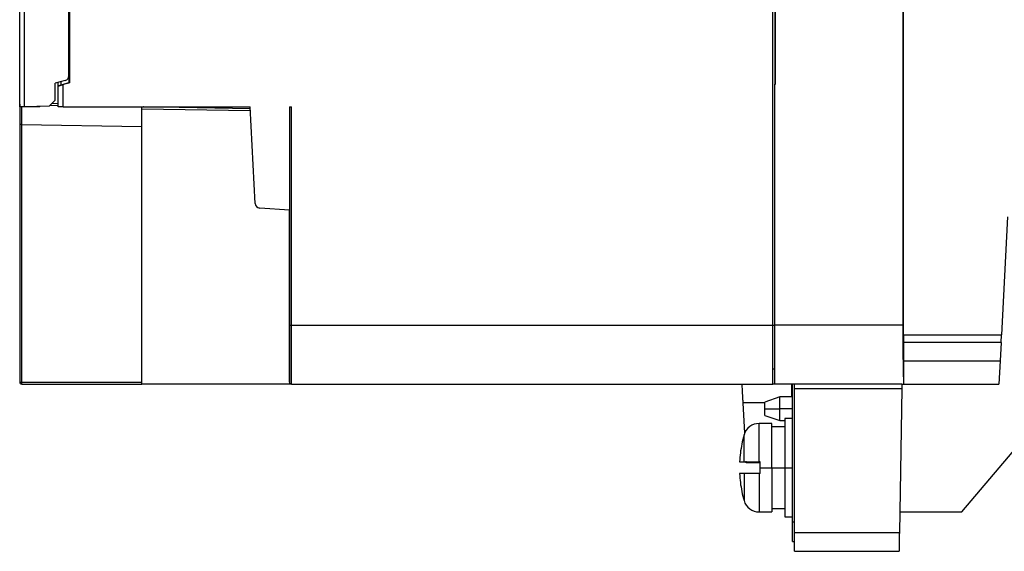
# Model space of a CAD drawing. Header units: inches. Extents: x 172 to 318, y 15 to 201.
# Tile 1 of 6: x 174 to 254, y 15 to 58. Entities that reach past the tile are written whole.
import ezdxf

# ---------------------------------------------------------------- set-up
doc = ezdxf.new("R2010")
doc.units = ezdxf.units.IN
doc.header["$MEASUREMENT"] = 0

# ---------------------------------------------------------------- blocks, each defined once
blk = doc.blocks.new('block 11')
at = {"color": 7, "lineweight": 25}
blk.add_lwpolyline([(236.389, 18.015), (237.028, 18.015)], dxfattribs=at)
blk = doc.blocks.new('block 12')
at = {"color": 7, "lineweight": 25}
blk.add_lwpolyline([(237.028, 26.015), (236.389, 26.015)], dxfattribs=at)
blk = doc.blocks.new('block 13')
at = {"color": 7, "lineweight": 25}
blk.add_lwpolyline([(234.319, 18.415), (235.349, 18.415)], dxfattribs=at)
blk = doc.blocks.new('block 14')
at = {"color": 7, "lineweight": 25}
blk.add_lwpolyline([(235.349, 25.615), (234.319, 25.615)], dxfattribs=at)
blk = doc.blocks.new('block 15')
at = {"color": 7, "lineweight": 25}
blk.add_open_spline([(234.319, 25.615), (233.749, 25.615), (233.248, 25.238), (233.089, 24.692)], degree=3, dxfattribs=at)
blk = doc.blocks.new('block 16')
at = {"color": 7, "lineweight": 25}
blk.add_open_spline([(233.089, 19.338), (233.248, 18.791), (233.749, 18.415), (234.319, 18.415)], degree=3, dxfattribs=at)
blk = doc.blocks.new('block 17')
at = {"color": 7, "lineweight": 25}
blk.add_lwpolyline([(236.389, 25.335), (235.349, 25.335)], dxfattribs=at)
blk = doc.blocks.new('block 18')
at = {"color": 7, "lineweight": 25}
blk.add_lwpolyline([(235.349, 18.695), (236.389, 18.695)], dxfattribs=at)
blk = doc.blocks.new('block 19')
at = {"color": 7, "lineweight": 25}
blk.add_open_spline([(232.903, 20.095), (232.955, 19.84), (233.017, 19.587), (233.089, 19.338)], degree=3, dxfattribs=at)
blk = doc.blocks.new('block 20')
at = {"color": 7, "lineweight": 25}
blk.add_open_spline([(233.089, 24.692), (233.017, 24.442), (232.955, 24.189), (232.903, 23.935)], degree=3, dxfattribs=at)
blk = doc.blocks.new('block 21')
at = {"color": 7, "lineweight": 25}
blk.add_lwpolyline([(235.988, 25.854), (236.389, 25.847)], dxfattribs=at)
blk = doc.blocks.new('block 22')
at = {"color": 7, "lineweight": 25}
blk.add_lwpolyline([(237.028, 27.794), (235.988, 27.776)], dxfattribs=at)
blk = doc.blocks.new('block 23')
at = {"color": 7, "lineweight": 25}
blk.add_lwpolyline([(235.988, 27.776), (234.788, 27.355)], dxfattribs=at)
blk = doc.blocks.new('block 24')
at = {"color": 7, "lineweight": 25}
blk.add_lwpolyline([(234.788, 26.275), (235.988, 25.854)], dxfattribs=at)
blk = doc.blocks.new('block 30')
at = {"color": 7, "lineweight": 25}
blk.add_lwpolyline([(235.589, 33.615), (235.589, 53.215)], dxfattribs=at)
blk = doc.blocks.new('block 31')
at = {"color": 7, "lineweight": 25}
blk.add_lwpolyline([(235.589, 53.215), (235.632, 53.215)], dxfattribs=at)
blk = doc.blocks.new('block 32')
at = {"color": 7, "lineweight": 25}
blk.add_lwpolyline([(235.632, 53.215), (235.632, 67.615)], dxfattribs=at)
blk = doc.blocks.new('block 40')
at = {"color": 7, "lineweight": 25}
blk.add_lwpolyline([(245.988, 186.492), (245.988, 33.615)], dxfattribs=at)
blk = doc.blocks.new('block 41')
at = {"color": 7, "lineweight": 25}
blk.add_lwpolyline([(245.988, 33.615), (235.589, 33.615)], dxfattribs=at)
blk = doc.blocks.new('block 52')
at = {"color": 7, "lineweight": 25}
blk.add_lwpolyline([(246.058, 32.815), (246.058, 186.946)], dxfattribs=at)
blk = doc.blocks.new('block 53')
at = {"color": 7, "lineweight": 25}
blk.add_lwpolyline([(246.072, 32.773), (246.058, 32.815)], dxfattribs=at)
blk = doc.blocks.new('block 54')
at = {"color": 7, "lineweight": 25}
blk.add_lwpolyline([(246.072, 28.815), (246.072, 32.773)], dxfattribs=at)
blk = doc.blocks.new('block 55')
at = {"color": 7, "lineweight": 25}
blk.add_open_spline([(245.988, 33.615), (245.988, 33.545), (245.988, 33.476), (245.989, 33.406), (245.989, 33.338), (245.989, 33.269), (245.989, 33.2), (245.989, 33.133), (245.989, 33.065), (245.989, 32.997), (245.989, 32.93), (245.989, 32.863), (245.99, 32.796), (245.99, 32.729), (245.99, 32.663), (245.99, 32.597), (245.99, 32.531), (245.991, 32.466), (245.991, 32.401), (245.992, 32.336), (245.992, 32.271), (245.992, 32.207), (245.993, 32.143), (245.993, 32.079), (245.993, 32.016), (245.994, 31.952), (245.994, 31.889), (245.995, 31.826), (245.995, 31.764), (245.995, 31.701), (245.996, 31.64), (245.998, 31.375), (246, 31.12), (246.004, 30.88), (246.006, 30.644), (246.009, 30.423), (246.013, 30.22), (246.017, 30.018), (246.02, 29.834), (246.025, 29.671), (246.029, 29.505), (246.033, 29.361), (246.038, 29.24), (246.04, 29.184), (246.042, 29.132), (246.045, 29.087), (246.047, 29.041), (246.049, 29.002), (246.051, 28.968), (246.054, 28.934), (246.056, 28.905), (246.058, 28.883), (246.06, 28.86), (246.063, 28.842), (246.065, 28.832), (246.068, 28.821), (246.07, 28.818), (246.072, 28.815)], degree=3, knots=[0, 0, 0, 0, 1, 1, 1, 2, 2, 2, 3, 3, 3, 4, 4, 4, 5, 5, 5, 6, 6, 6, 7, 7, 7, 8, 8, 8, 9, 9, 9, 10, 10, 10, 11, 11, 11, 12, 12, 12, 13, 13, 13, 14, 14, 14, 15, 15, 15, 16, 16, 16, 17, 17, 17, 18, 18, 18, 19, 19, 19, 19], dxfattribs=at)
blk = doc.blocks.new('block 56')
at = {"color": 7, "lineweight": 25}
blk.add_lwpolyline([(245.919, 28.815), (246.072, 28.815)], dxfattribs=at)
blk = doc.blocks.new('block 57')
at = {"color": 7, "lineweight": 25}
blk.add_lwpolyline([(245.919, 28.815), (235.589, 28.815)], dxfattribs=at)
blk = doc.blocks.new('block 58')
at = {"color": 7, "lineweight": 25}
blk.add_lwpolyline([(235.589, 28.815), (235.589, 33.615)], dxfattribs=at)
blk = doc.blocks.new('block 62')
at = {"color": 7, "lineweight": 25}
blk.add_lwpolyline([(235.429, 33.615), (235.429, 186.498)], dxfattribs=at)
blk = doc.blocks.new('block 63')
at = {"color": 7, "lineweight": 25}
blk.add_lwpolyline([(196.308, 33.615), (235.429, 33.615)], dxfattribs=at)
blk = doc.blocks.new('block 64')
at = {"color": 7, "lineweight": 25}
blk.add_lwpolyline([(196.308, 33.615), (196.308, 51.375)], dxfattribs=at)
blk = doc.blocks.new('block 65')
at = {"color": 7, "lineweight": 25}
blk.add_lwpolyline([(196.149, 51.375), (196.308, 51.375)], dxfattribs=at)
blk = doc.blocks.new('block 66')
at = {"color": 7, "lineweight": 25}
blk.add_lwpolyline([(196.149, 51.375), (196.149, 42.975)], dxfattribs=at)
blk = doc.blocks.new('block 67')
at = {"color": 7, "lineweight": 25}
blk.add_lwpolyline([(196.149, 42.975), (193.731, 43.144)], dxfattribs=at)
blk = doc.blocks.new('block 68')
at = {"color": 7, "lineweight": 25}
blk.add_open_spline([(193.36, 43.522), (193.371, 43.32), (193.53, 43.158), (193.731, 43.144)], degree=3, dxfattribs=at)
blk = doc.blocks.new('block 69')
at = {"color": 7, "lineweight": 25}
blk.add_lwpolyline([(193.36, 43.522), (192.948, 51.375)], dxfattribs=at)
blk = doc.blocks.new('block 70')
at = {"color": 7, "lineweight": 25}
blk.add_lwpolyline([(177.749, 51.375), (192.948, 51.375)], dxfattribs=at)
blk = doc.blocks.new('block 71')
at = {"color": 7, "lineweight": 25}
blk.add_lwpolyline([(177.749, 51.375), (177.749, 53.182)], dxfattribs=at)
blk = doc.blocks.new('block 72')
at = {"color": 7, "lineweight": 25}
blk.add_lwpolyline([(178.296, 53.341), (177.749, 53.182)], dxfattribs=at)
blk = doc.blocks.new('block 73')
at = {"color": 7, "lineweight": 25}
blk.add_lwpolyline([(178.296, 53.341), (178.296, 105.739)], dxfattribs=at)
blk = doc.blocks.new('block 87')
at = {"color": 7, "lineweight": 25}
blk.add_open_spline([(177.349, 53.071), (177.349, 53.071), (177.35, 53.071), (177.352, 53.071), (177.354, 53.072), (177.357, 53.072), (177.362, 53.073), (177.366, 53.074), (177.372, 53.076), (177.378, 53.078), (177.385, 53.079), (177.393, 53.081), (177.401, 53.084), (177.41, 53.086), (177.42, 53.089), (177.431, 53.092), (177.442, 53.095), (177.454, 53.099), (177.468, 53.102), (177.505, 53.112), (177.549, 53.125), (177.596, 53.139), (177.644, 53.152), (177.697, 53.167), (177.749, 53.182)], degree=3, knots=[0, 0, 0, 0, 1, 1, 1, 2, 2, 2, 3, 3, 3, 4, 4, 4, 5, 5, 5, 6, 6, 6, 7, 7, 7, 8, 8, 8, 8], dxfattribs=at)
blk = doc.blocks.new('block 88')
at = {"color": 7, "lineweight": 25}
blk.add_lwpolyline([(177.349, 53.085), (177.349, 53.071)], dxfattribs=at)
blk = doc.blocks.new('block 89')
at = {"color": 7, "lineweight": 25}
blk.add_lwpolyline([(177.349, 53.085), (177.588, 53.152)], dxfattribs=at)
blk = doc.blocks.new('block 90')
at = {"color": 7, "lineweight": 25}
blk.add_lwpolyline([(177.588, 53.152), (178.229, 53.337)], dxfattribs=at)
blk = doc.blocks.new('block 91')
at = {"color": 7, "lineweight": 25}
blk.add_lwpolyline([(178.229, 53.337), (178.296, 53.341)], dxfattribs=at)
blk = doc.blocks.new('block 92')
at = {"color": 7, "lineweight": 25}
blk.add_lwpolyline([(177.749, 51.375), (177.349, 51.375)], dxfattribs=at)
blk = doc.blocks.new('block 93')
at = {"color": 7, "lineweight": 25}
blk.add_lwpolyline([(177.349, 51.375), (177.349, 53.071)], dxfattribs=at)
blk = doc.blocks.new('block 109')
at = {"color": 7, "lineweight": 25}
blk.add_lwpolyline([(235.589, 67.615), (235.589, 53.215)], dxfattribs=at)
blk = doc.blocks.new('block 110')
at = {"color": 7, "lineweight": 25}
blk.add_lwpolyline([(196.308, 28.815), (196.308, 33.615)], dxfattribs=at)
blk = doc.blocks.new('block 111')
at = {"color": 7, "lineweight": 25}
blk.add_lwpolyline([(235.429, 28.815), (235.429, 33.615)], dxfattribs=at)
blk = doc.blocks.new('block 112')
at = {"color": 7, "lineweight": 25}
blk.add_lwpolyline([(196.308, 28.815), (235.429, 28.815)], dxfattribs=at)
blk = doc.blocks.new('block 113')
at = {"color": 7, "lineweight": 25}
blk.add_lwpolyline([(196.149, 28.975), (196.149, 33.615)], dxfattribs=at)
blk = doc.blocks.new('block 114')
at = {"color": 7, "lineweight": 25}
blk.add_lwpolyline([(196.149, 33.615), (196.308, 33.615)], dxfattribs=at)
blk = doc.blocks.new('block 115')
at = {"color": 7, "lineweight": 25}
blk.add_open_spline([(196.149, 28.975), (196.149, 28.886), (196.22, 28.815), (196.308, 28.815)], degree=3, dxfattribs=at)
blk = doc.blocks.new('block 116')
at = {"color": 7, "lineweight": 25}
blk.add_lwpolyline([(196.149, 33.615), (196.149, 42.975)], dxfattribs=at)
blk = doc.blocks.new('block 123')
at = {"color": 7, "lineweight": 25}
blk.add_lwpolyline([(178.229, 53.892), (178.229, 53.337)], dxfattribs=at)
blk = doc.blocks.new('block 131')
at = {"color": 7, "lineweight": 25}
blk.add_lwpolyline([(235.429, 33.615), (235.589, 33.615)], dxfattribs=at)
blk = doc.blocks.new('block 132')
at = {"color": 7, "lineweight": 25}
blk.add_lwpolyline([(235.429, 30.067), (235.589, 30.064)], dxfattribs=at)
blk = doc.blocks.new('block 139')
at = {"color": 7, "lineweight": 25}
blk.add_lwpolyline([(177.588, 53.152), (177.588, 53.423)], dxfattribs=at)
blk = doc.blocks.new('block 146')
at = {"color": 7, "lineweight": 25}
blk.add_lwpolyline([(177.349, 53.085), (177.349, 53.359)], dxfattribs=at)
blk = doc.blocks.new('block 166')
at = {"color": 7, "lineweight": 25}
blk.add_lwpolyline([(254.506, 42.415), (254.003, 32.815)], dxfattribs=at)
blk = doc.blocks.new('block 167')
at = {"color": 7, "lineweight": 25}
blk.add_lwpolyline([(246.058, 32.815), (254.003, 32.815)], dxfattribs=at)
blk = doc.blocks.new('block 196')
at = {"color": 7, "lineweight": 25}
blk.add_lwpolyline([(253.971, 32.205), (246.072, 32.205)], dxfattribs=at)
blk = doc.blocks.new('block 197')
at = {"color": 7, "lineweight": 25}
blk.add_lwpolyline([(253.971, 32.205), (254.003, 32.815)], dxfattribs=at)
blk = doc.blocks.new('block 246')
at = {"color": 7, "lineweight": 25}
blk.add_lwpolyline([(245.912, 28.432), (237.189, 28.432)], dxfattribs=at)
blk = doc.blocks.new('block 247')
at = {"color": 7, "lineweight": 25}
blk.add_lwpolyline([(237.189, 28.432), (237.189, 28.815)], dxfattribs=at)
blk = doc.blocks.new('block 248')
at = {"color": 7, "lineweight": 25}
blk.add_open_spline([(245.919, 28.815), (245.919, 28.814), (245.919, 28.813), (245.918, 28.81), (245.918, 28.808), (245.918, 28.803), (245.918, 28.797), (245.918, 28.791), (245.918, 28.783), (245.918, 28.775), (245.918, 28.766), (245.918, 28.755), (245.917, 28.744), (245.917, 28.731), (245.917, 28.718), (245.917, 28.704), (245.916, 28.669), (245.915, 28.627), (245.915, 28.581), (245.914, 28.534), (245.913, 28.483), (245.912, 28.432)], degree=3, knots=[0, 0, 0, 0, 1, 1, 1, 2, 2, 2, 3, 3, 3, 4, 4, 4, 5, 5, 5, 6, 6, 6, 7, 7, 7, 7], dxfattribs=at)
blk = doc.blocks.new('block 260')
at = {"color": 7, "lineweight": 25}
blk.add_lwpolyline([(237.189, 16.745), (245.708, 16.745)], dxfattribs=at)
blk = doc.blocks.new('block 261')
at = {"color": 7, "lineweight": 25}
blk.add_lwpolyline([(237.189, 16.745), (237.189, 28.432)], dxfattribs=at)
blk = doc.blocks.new('block 262')
at = {"color": 7, "lineweight": 25}
blk.add_lwpolyline([(245.912, 28.432), (245.708, 16.745)], dxfattribs=at)
blk = doc.blocks.new('block 263')
at = {"color": 7, "lineweight": 25}
blk.add_lwpolyline([(237.189, 15.215), (245.681, 15.215)], dxfattribs=at)
blk = doc.blocks.new('block 264')
at = {"color": 7, "lineweight": 25}
blk.add_lwpolyline([(237.189, 15.215), (237.189, 16.745)], dxfattribs=at)
blk = doc.blocks.new('block 265')
at = {"color": 7, "lineweight": 25}
blk.add_open_spline([(245.708, 16.745), (245.707, 16.703), (245.707, 16.66), (245.706, 16.618), (245.705, 16.577), (245.705, 16.537), (245.704, 16.496), (245.703, 16.457), (245.702, 16.417), (245.702, 16.378), (245.701, 16.339), (245.7, 16.301), (245.7, 16.263), (245.699, 16.226), (245.698, 16.189), (245.698, 16.153), (245.697, 16.117), (245.697, 16.081), (245.696, 16.046), (245.695, 16.011), (245.695, 15.977), (245.694, 15.943), (245.694, 15.909), (245.693, 15.877), (245.692, 15.845), (245.692, 15.812), (245.691, 15.78), (245.691, 15.75), (245.69, 15.719), (245.69, 15.688), (245.689, 15.659), (245.688, 15.601), (245.687, 15.547), (245.686, 15.499), (245.686, 15.452), (245.685, 15.411), (245.684, 15.375), (245.684, 15.339), (245.683, 15.31), (245.683, 15.286), (245.682, 15.262), (245.682, 15.244), (245.681, 15.232), (245.681, 15.221), (245.681, 15.218), (245.681, 15.215)], degree=3, knots=[0, 0, 0, 0, 1, 1, 1, 2, 2, 2, 3, 3, 3, 4, 4, 4, 5, 5, 5, 6, 6, 6, 7, 7, 7, 8, 8, 8, 9, 9, 9, 10, 10, 10, 11, 11, 11, 12, 12, 12, 13, 13, 13, 14, 14, 14, 15, 15, 15, 15], dxfattribs=at)
blk = doc.blocks.new('block 268')
at = {"color": 7, "lineweight": 25}
blk.add_lwpolyline([(235.589, 28.815), (235.429, 28.815)], dxfattribs=at)
blk = doc.blocks.new('block 269')
at = {"color": 7, "lineweight": 25}
blk.add_lwpolyline([(237.028, 17.615), (237.028, 28.815)], dxfattribs=at)
blk = doc.blocks.new('block 270')
at = {"color": 7, "lineweight": 25}
blk.add_lwpolyline([(237.028, 16.015), (237.028, 17.615)], dxfattribs=at)
blk = doc.blocks.new('block 271')
at = {"color": 7, "lineweight": 25}
blk.add_lwpolyline([(237.028, 16.015), (237.189, 16.015)], dxfattribs=at)
blk = doc.blocks.new('block 272')
at = {"color": 7, "lineweight": 25}
blk.add_lwpolyline([(246.072, 30.704), (253.892, 30.704)], dxfattribs=at)
blk = doc.blocks.new('block 273')
at = {"color": 7, "lineweight": 25}
blk.add_lwpolyline([(253.971, 32.205), (253.892, 30.704)], dxfattribs=at)
blk = doc.blocks.new('block 274')
at = {"color": 7, "lineweight": 25}
blk.add_lwpolyline([(246.072, 28.815), (253.793, 28.815)], dxfattribs=at)
blk = doc.blocks.new('block 275')
at = {"color": 7, "lineweight": 25}
blk.add_lwpolyline([(253.892, 30.704), (253.793, 28.815)], dxfattribs=at)
blk = doc.blocks.new('block 285')
at = {"color": 7, "lineweight": 25}
blk.add_lwpolyline([(250.788, 18.415), (259.589, 28.815)], dxfattribs=at)
blk = doc.blocks.new('block 286')
at = {"color": 7, "lineweight": 25}
blk.add_lwpolyline([(245.737, 18.415), (250.788, 18.415)], dxfattribs=at)
blk = doc.blocks.new('block 298')
at = {"color": 7, "lineweight": 25}
blk.add_lwpolyline([(236.389, 22.015), (236.389, 18.015)], dxfattribs=at)
blk = doc.blocks.new('block 299')
at = {"color": 7, "lineweight": 25}
blk.add_lwpolyline([(236.389, 22.015), (237.028, 22.015)], dxfattribs=at)
blk = doc.blocks.new('block 300')
at = {"color": 7, "lineweight": 25}
blk.add_lwpolyline([(236.389, 26.015), (236.389, 22.015)], dxfattribs=at)
blk = doc.blocks.new('block 301')
at = {"color": 7, "lineweight": 25}
blk.add_lwpolyline([(234.388, 21.535), (234.319, 21.535)], dxfattribs=at)
blk = doc.blocks.new('block 302')
at = {"color": 7, "lineweight": 25}
blk.add_lwpolyline([(234.388, 21.535), (234.388, 22.015)], dxfattribs=at)
blk = doc.blocks.new('block 303')
at = {"color": 7, "lineweight": 25}
blk.add_lwpolyline([(234.388, 22.015), (235.349, 22.015)], dxfattribs=at)
blk = doc.blocks.new('block 304')
at = {"color": 7, "lineweight": 25}
blk.add_lwpolyline([(235.349, 22.015), (235.349, 18.415)], dxfattribs=at)
blk = doc.blocks.new('block 305')
at = {"color": 7, "lineweight": 25}
blk.add_lwpolyline([(234.388, 22.495), (234.319, 22.495)], dxfattribs=at)
blk = doc.blocks.new('block 306')
at = {"color": 7, "lineweight": 25}
blk.add_lwpolyline([(234.388, 22.015), (234.388, 22.495)], dxfattribs=at)
blk = doc.blocks.new('block 307')
at = {"color": 7, "lineweight": 25}
blk.add_lwpolyline([(235.349, 22.015), (235.349, 25.615)], dxfattribs=at)
blk = doc.blocks.new('block 308')
at = {"color": 7, "lineweight": 25}
blk.add_open_spline([(233.089, 22.495), (233.099, 22.495), (233.108, 22.495), (233.119, 22.495), (233.13, 22.495), (233.143, 22.495), (233.156, 22.495), (233.171, 22.495), (233.185, 22.495), (233.202, 22.495), (233.218, 22.495), (233.236, 22.495), (233.255, 22.495), (233.274, 22.495), (233.295, 22.495), (233.316, 22.495), (233.338, 22.495), (233.362, 22.495), (233.386, 22.495), (233.411, 22.495), (233.437, 22.495), (233.464, 22.495), (233.492, 22.495), (233.52, 22.495), (233.55, 22.495), (233.593, 22.495), (233.637, 22.495), (233.684, 22.495), (233.73, 22.495), (233.779, 22.495), (233.829, 22.495), (233.88, 22.495), (233.932, 22.495), (233.985, 22.495), (234.039, 22.495), (234.094, 22.495), (234.149, 22.495), (234.205, 22.495), (234.262, 22.495), (234.319, 22.495)], degree=3, knots=[0, 0, 0, 0, 1, 1, 1, 2, 2, 2, 3, 3, 3, 4, 4, 4, 5, 5, 5, 6, 6, 6, 7, 7, 7, 8, 8, 8, 9, 9, 9, 10, 10, 10, 11, 11, 11, 12, 12, 12, 13, 13, 13, 13], dxfattribs=at)
blk = doc.blocks.new('block 309')
at = {"color": 7, "lineweight": 25}
blk.add_open_spline([(234.319, 21.535), (234.287, 21.535), (234.255, 21.535), (234.224, 21.535), (234.193, 21.535), (234.161, 21.535), (234.13, 21.535), (234.1, 21.535), (234.069, 21.535), (234.039, 21.535), (234.009, 21.535), (233.979, 21.535), (233.95, 21.535), (233.92, 21.535), (233.891, 21.535), (233.863, 21.535), (233.834, 21.535), (233.807, 21.535), (233.779, 21.535), (233.752, 21.535), (233.725, 21.535), (233.699, 21.535), (233.673, 21.535), (233.647, 21.535), (233.623, 21.535), (233.598, 21.535), (233.574, 21.535), (233.55, 21.535), (233.491, 21.535), (233.436, 21.535), (233.386, 21.535), (233.338, 21.535), (233.294, 21.535), (233.255, 21.535), (233.217, 21.535), (233.184, 21.535), (233.156, 21.535), (233.13, 21.535), (233.11, 21.535), (233.089, 21.535)], degree=3, knots=[0, 0, 0, 0, 1, 1, 1, 2, 2, 2, 3, 3, 3, 4, 4, 4, 5, 5, 5, 6, 6, 6, 7, 7, 7, 8, 8, 8, 9, 9, 9, 10, 10, 10, 11, 11, 11, 12, 12, 12, 13, 13, 13, 13], dxfattribs=at)
blk = doc.blocks.new('block 310')
at = {"color": 7, "lineweight": 25}
blk.add_lwpolyline([(235.349, 22.015), (236.389, 22.015)], dxfattribs=at)
blk = doc.blocks.new('block 316')
at = {"color": 7, "lineweight": 25}
blk.add_open_spline([(232.725, 21.535), (232.749, 21.051), (232.81, 20.569), (232.907, 20.095)], degree=3, dxfattribs=at)
blk = doc.blocks.new('block 317')
at = {"color": 7, "lineweight": 25}
blk.add_lwpolyline([(232.907, 20.095), (232.903, 20.095)], dxfattribs=at)
blk = doc.blocks.new('block 318')
at = {"color": 7, "lineweight": 25}
blk.add_lwpolyline([(233.089, 21.535), (232.725, 21.535)], dxfattribs=at)
blk = doc.blocks.new('block 319')
at = {"color": 7, "lineweight": 25}
blk.add_open_spline([(232.907, 23.935), (232.81, 23.46), (232.749, 22.979), (232.725, 22.495)], degree=3, dxfattribs=at)
blk = doc.blocks.new('block 320')
at = {"color": 7, "lineweight": 25}
blk.add_lwpolyline([(232.903, 23.935), (232.907, 23.935)], dxfattribs=at)
blk = doc.blocks.new('block 321')
at = {"color": 7, "lineweight": 25}
blk.add_lwpolyline([(232.725, 22.495), (233.089, 22.495)], dxfattribs=at)
blk = doc.blocks.new('block 349')
at = {"color": 7, "lineweight": 25}
blk.add_lwpolyline([(235.988, 25.854), (235.988, 26.815)], dxfattribs=at)
blk = doc.blocks.new('block 350')
at = {"color": 7, "lineweight": 25}
blk.add_lwpolyline([(237.028, 26.815), (235.988, 26.815)], dxfattribs=at)
blk = doc.blocks.new('block 351')
at = {"color": 7, "lineweight": 25}
blk.add_lwpolyline([(235.988, 26.815), (235.988, 27.776)], dxfattribs=at)
blk = doc.blocks.new('block 352')
at = {"color": 7, "lineweight": 25}
blk.add_lwpolyline([(234.788, 26.815), (234.788, 27.355)], dxfattribs=at)
blk = doc.blocks.new('block 353')
at = {"color": 7, "lineweight": 25}
blk.add_lwpolyline([(234.788, 26.815), (235.988, 26.815)], dxfattribs=at)
blk = doc.blocks.new('block 354')
at = {"color": 7, "lineweight": 25}
blk.add_lwpolyline([(234.788, 26.275), (234.788, 26.815)], dxfattribs=at)
blk = doc.blocks.new('block 370')
at = {"color": 7, "lineweight": 25}
blk.add_lwpolyline([(192.957, 51.221), (184.306, 51.372)], dxfattribs=at)
blk = doc.blocks.new('block 372')
at = {"color": 7, "lineweight": 25}
blk.add_lwpolyline([(184.306, 51.372), (184.279, 51.375)], dxfattribs=at)
blk = doc.blocks.new('block 373')
at = {"color": 7, "lineweight": 25}
blk.add_lwpolyline([(184.149, 51.375), (184.306, 51.372)], dxfattribs=at)
blk = doc.blocks.new('block 375')
at = {"color": 7, "lineweight": 25}
blk.add_open_spline([(184.149, 51.22), (184.149, 51.236), (184.149, 51.252), (184.149, 51.267), (184.149, 51.281), (184.149, 51.294), (184.149, 51.306), (184.149, 51.317), (184.149, 51.327), (184.149, 51.336), (184.149, 51.345), (184.149, 51.352), (184.149, 51.357), (184.149, 51.364), (184.149, 51.368), (184.149, 51.371), (184.149, 51.373), (184.149, 51.374), (184.149, 51.375)], degree=3, knots=[0, 0, 0, 0, 1, 1, 1, 2, 2, 2, 3, 3, 3, 4, 4, 4, 5, 5, 5, 6, 6, 6, 6], dxfattribs=at)
blk = doc.blocks.new('block 376')
at = {"color": 7, "lineweight": 25}
blk.add_lwpolyline([(196.149, 51.011), (196.149, 28.815)], dxfattribs=at)
blk = doc.blocks.new('block 377')
at = {"color": 7, "lineweight": 25}
blk.add_lwpolyline([(196.308, 28.815), (196.149, 28.815)], dxfattribs=at)
blk = doc.blocks.new('block 378')
at = {"color": 7, "lineweight": 25}
blk.add_lwpolyline([(184.149, 28.815), (184.149, 51.22)], dxfattribs=at)
blk = doc.blocks.new('block 379')
at = {"color": 7, "lineweight": 25}
blk.add_lwpolyline([(196.149, 28.815), (184.149, 28.815)], dxfattribs=at)
blk = doc.blocks.new('block 380')
at = {"color": 7, "lineweight": 25}
blk.add_lwpolyline([(176.715, 51.505), (177.349, 51.493)], dxfattribs=at)
blk = doc.blocks.new('block 382')
at = {"color": 7, "lineweight": 25}
blk.add_open_spline([(233.012, 27.299), (233.01, 27.337), (233.009, 27.376), (233.007, 27.414), (233.005, 27.452), (233.002, 27.489), (233.001, 27.526), (232.999, 27.562), (232.997, 27.598), (232.995, 27.634), (232.993, 27.669), (232.991, 27.703), (232.99, 27.737), (232.988, 27.771), (232.986, 27.804), (232.985, 27.836), (232.983, 27.868), (232.981, 27.9), (232.979, 27.931), (232.975, 28.012), (232.971, 28.088), (232.967, 28.159), (232.964, 28.237), (232.96, 28.308), (232.956, 28.375), (232.953, 28.442), (232.949, 28.504), (232.947, 28.558), (232.944, 28.609), (232.942, 28.654), (232.94, 28.69), (232.938, 28.718), (232.937, 28.741), (232.936, 28.759), (232.935, 28.778), (232.934, 28.792), (232.934, 28.801), (232.933, 28.81), (232.933, 28.812), (232.933, 28.815)], degree=3, knots=[0, 0, 0, 0, 1, 1, 1, 2, 2, 2, 3, 3, 3, 4, 4, 4, 5, 5, 5, 6, 6, 6, 7, 7, 7, 8, 8, 8, 9, 9, 9, 10, 10, 10, 11, 11, 11, 12, 12, 12, 13, 13, 13, 13], dxfattribs=at)
blk = doc.blocks.new('block 383')
at = {"color": 7, "lineweight": 25}
blk.add_lwpolyline([(236.948, 28.815), (236.948, 27.792)], dxfattribs=at)
blk = doc.blocks.new('block 384')
at = {"color": 7, "lineweight": 25}
blk.add_lwpolyline([(233.142, 24.838), (233.012, 27.299)], dxfattribs=at)
blk = doc.blocks.new('block 385')
at = {"color": 7, "lineweight": 25}
blk.add_lwpolyline([(234.388, 22.415), (233.268, 22.415)], dxfattribs=at)
blk = doc.blocks.new('block 386')
at = {"color": 7, "lineweight": 25}
blk.add_open_spline([(233.268, 22.415), (233.268, 22.416), (233.268, 22.416), (233.268, 22.418), (233.268, 22.42), (233.268, 22.424), (233.268, 22.429), (233.267, 22.433), (233.267, 22.439), (233.267, 22.446), (233.267, 22.453), (233.266, 22.461), (233.266, 22.47), (233.265, 22.479), (233.265, 22.49), (233.264, 22.502), (233.263, 22.513), (233.263, 22.526), (233.262, 22.54)], degree=3, knots=[0, 0, 0, 0, 1, 1, 1, 2, 2, 2, 3, 3, 3, 4, 4, 4, 5, 5, 5, 6, 6, 6, 6], dxfattribs=at)
blk = doc.blocks.new('block 387')
at = {"color": 7, "lineweight": 25}
blk.add_lwpolyline([(174.38, 49.946), (184.149, 49.776)], dxfattribs=at)
blk = doc.blocks.new('block 388')
at = {"color": 7, "lineweight": 25}
blk.add_lwpolyline([(174.38, 49.946), (174.228, 49.946)], dxfattribs=at)
blk = doc.blocks.new('block 389')
at = {"color": 7, "lineweight": 25}
blk.add_open_spline([(174.228, 51.593), (174.228, 51.517), (174.228, 51.408), (174.228, 51.286), (174.228, 51.164), (174.228, 51.031), (174.228, 50.894), (174.228, 50.758), (174.228, 50.619), (174.228, 50.464), (174.228, 50.309), (174.228, 50.136), (174.228, 49.946)], degree=3, knots=[0, 0, 0, 0, 1, 1, 1, 2, 2, 2, 3, 3, 3, 4, 4, 4, 4], dxfattribs=at)
blk = doc.blocks.new('block 390')
at = {"color": 7, "lineweight": 25}
blk.add_lwpolyline([(174.38, 28.975), (184.149, 28.973)], dxfattribs=at)
blk = doc.blocks.new('block 391')
at = {"color": 7, "lineweight": 25}
blk.add_lwpolyline([(174.38, 49.946), (174.38, 28.975)], dxfattribs=at)
blk = doc.blocks.new('block 392')
at = {"color": 7, "lineweight": 25}
blk.add_open_spline([(174.38, 28.975), (174.377, 28.921), (174.38, 28.867), (174.389, 28.815)], degree=3, dxfattribs=at)
blk = doc.blocks.new('block 393')
at = {"color": 7, "lineweight": 25}
blk.add_lwpolyline([(174.389, 28.815), (184.149, 28.815)], dxfattribs=at)
blk = doc.blocks.new('block 394')
at = {"color": 7, "lineweight": 25}
blk.add_lwpolyline([(174.228, 28.975), (174.38, 28.975)], dxfattribs=at)
blk = doc.blocks.new('block 395')
at = {"color": 7, "lineweight": 25}
blk.add_lwpolyline([(174.228, 49.946), (174.228, 28.975)], dxfattribs=at)
blk = doc.blocks.new('block 396')
at = {"color": 7, "lineweight": 25}
blk.add_open_spline([(174.228, 28.975), (174.228, 28.886), (174.3, 28.815), (174.389, 28.815)], degree=3, dxfattribs=at)
blk = doc.blocks.new('block 430')
at = {"color": 7, "lineweight": 25}
blk.add_lwpolyline([(176.629, 51.417), (177.109, 51.905)], dxfattribs=at)
blk = doc.blocks.new('block 431')
at = {"color": 7, "lineweight": 25}
blk.add_lwpolyline([(176.629, 51.417), (174.628, 51.382)], dxfattribs=at)
blk = doc.blocks.new('block 432')
at = {"color": 7, "lineweight": 25}
blk.add_lwpolyline([(174.628, 51.382), (174.628, 105.768)], dxfattribs=at)
blk = doc.blocks.new('block 433')
at = {"color": 7, "lineweight": 25}
blk.add_lwpolyline([(178.229, 53.902), (178.229, 105.705)], dxfattribs=at)
blk = doc.blocks.new('block 434')
at = {"color": 7, "lineweight": 25}
blk.add_open_spline([(177.932, 53.515), (178.107, 53.562), (178.229, 53.721), (178.229, 53.902)], degree=3, dxfattribs=at)
blk = doc.blocks.new('block 435')
at = {"color": 7, "lineweight": 25}
blk.add_lwpolyline([(177.932, 53.515), (177.109, 53.295)], dxfattribs=at)
blk = doc.blocks.new('block 436')
at = {"color": 7, "lineweight": 25}
blk.add_lwpolyline([(177.109, 51.905), (177.109, 53.295)], dxfattribs=at)
blk = doc.blocks.new('block 438')
at = {"color": 7, "lineweight": 25}
blk.add_open_spline([(174.628, 51.382), (174.611, 51.382), (174.593, 51.381), (174.575, 51.381), (174.557, 51.38), (174.541, 51.38), (174.524, 51.38), (174.507, 51.379), (174.491, 51.379), (174.475, 51.379), (174.46, 51.379), (174.444, 51.378), (174.43, 51.378), (174.415, 51.378), (174.4, 51.378), (174.386, 51.377), (174.372, 51.377), (174.359, 51.377), (174.346, 51.377), (174.309, 51.376), (174.276, 51.376), (174.258, 51.375), (174.239, 51.375), (174.234, 51.375), (174.228, 51.375)], degree=3, knots=[0, 0, 0, 0, 1, 1, 1, 2, 2, 2, 3, 3, 3, 4, 4, 4, 5, 5, 5, 6, 6, 6, 7, 7, 7, 8, 8, 8, 8], dxfattribs=at)
blk = doc.blocks.new('block 439')
at = {"color": 7, "lineweight": 25}
blk.add_lwpolyline([(174.228, 51.375), (174.228, 105.775)], dxfattribs=at)
blk = doc.blocks.new('block 459')
at = {"color": 7, "lineweight": 25}
blk.add_lwpolyline([(175.864, 51.375), (175.864, 51.403)], dxfattribs=at)
blk = doc.blocks.new('block 460')
at = {"color": 7, "lineweight": 25}
blk.add_lwpolyline([(175.864, 51.375), (174.228, 51.375)], dxfattribs=at)
blk = doc.blocks.new('block 470')
at = {"color": 253, "lineweight": 25}
blk.add_lwpolyline([(237.028, 17.615), (237.189, 17.615)], dxfattribs=at)
blk = doc.blocks.new('block 471')
at = {"color": 253, "lineweight": 25}
blk.add_lwpolyline([(234.319, 21.535), (234.319, 18.415)], dxfattribs=at)
blk = doc.blocks.new('block 472')
at = {"color": 253, "lineweight": 25}
blk.add_lwpolyline([(234.319, 22.495), (234.319, 25.615)], dxfattribs=at)
blk = doc.blocks.new('block 473')
at = {"color": 253, "lineweight": 25}
blk.add_lwpolyline([(233.089, 22.495), (233.089, 24.692)], dxfattribs=at)
blk = doc.blocks.new('block 474')
at = {"color": 253, "lineweight": 25}
blk.add_lwpolyline([(233.089, 21.535), (233.089, 19.338)], dxfattribs=at)
blk = doc.blocks.new('block 480')
at = {"color": 253, "lineweight": 25}
blk.add_lwpolyline([(184.306, 51.372), (184.305, 51.375)], dxfattribs=at)
blk = doc.blocks.new('block 481')
at = {"color": 253, "lineweight": 25}
blk.add_lwpolyline([(184.149, 51.22), (192.965, 51.067)], dxfattribs=at)
blk = doc.blocks.new('block 482')
at = {"color": 253, "lineweight": 25}
blk.add_lwpolyline([(176.869, 51.661), (177.349, 51.653)], dxfattribs=at)
blk = doc.blocks.new('block 484')
at = {"color": 253, "lineweight": 25}
blk.add_lwpolyline([(234.788, 27.299), (233.012, 27.299)], dxfattribs=at)
blk = doc.blocks.new('block 485')
at = {"color": 253, "lineweight": 25}
blk.add_open_spline([(174.382, 51.375), (174.382, 51.374), (174.382, 51.373), (174.382, 51.372), (174.382, 51.333), (174.382, 51.264), (174.381, 51.191), (174.381, 51.124), (174.381, 51.054), (174.38, 50.976), (174.38, 50.835), (174.38, 50.669), (174.38, 50.494), (174.38, 50.318), (174.38, 50.132), (174.38, 49.946)], degree=3, knots=[0, 0, 0, 0, 1, 1, 1, 2, 2, 2, 3, 3, 3, 4, 4, 4, 5, 5, 5, 5], dxfattribs=at)

msp = doc.modelspace()

# ---------------------------------------------------------------- block references
for name in ['block 62', 'block 40', 'block 52', 'block 439', 'block 432', 'block 433', 'block 73', 'block 109', 'block 32', 'block 434', 'block 123', 'block 435', 'block 436', 'block 146', 'block 87', 'block 89', 'block 88', 'block 93', 'block 139', 'block 90', 'block 72', 'block 71', 'block 91', 'block 30', 'block 31', 'block 389', 'block 438', 'block 460', 'block 485', 'block 431', 'block 459', 'block 430', 'block 380', 'block 482', 'block 92', 'block 70', 'block 373', 'block 375', 'block 378', 'block 481', 'block 372', 'block 480', 'block 370', 'block 69', 'block 65', 'block 66', 'block 64', 'block 376', 'block 388', 'block 395', 'block 387', 'block 391', 'block 68', 'block 67', 'block 116', 'block 166', 'block 113', 'block 114', 'block 63', 'block 110', 'block 111', 'block 131', 'block 41', 'block 58', 'block 55', 'block 53', 'block 167', 'block 197', 'block 54', 'block 196', 'block 273', 'block 272', 'block 275', 'block 132', 'block 394', 'block 396', 'block 392', 'block 390', 'block 393', 'block 379', 'block 115', 'block 377', 'block 112', 'block 382', 'block 268', 'block 57', 'block 383', 'block 269', 'block 247', 'block 248', 'block 56', 'block 274', 'block 285', 'block 246', 'block 261', 'block 262', 'block 384', 'block 484', 'block 23', 'block 352', 'block 22', 'block 351', 'block 353', 'block 354', 'block 349', 'block 350', 'block 15', 'block 14', 'block 472', 'block 24', 'block 307', 'block 21', 'block 12', 'block 300', 'block 17', 'block 20', 'block 473', 'block 319', 'block 320', 'block 321', 'block 308', 'block 386', 'block 385', 'block 305', 'block 306', 'block 302', 'block 303', 'block 304', 'block 310', 'block 298', 'block 299', 'block 316', 'block 318', 'block 309', 'block 474', 'block 301', 'block 471', 'block 19', 'block 317', 'block 16', 'block 13', 'block 18', 'block 286', 'block 11', 'block 270', 'block 470', 'block 271', 'block 260', 'block 264', 'block 265', 'block 263']:
    msp.add_blockref(name, (0, 0))

doc.saveas('drawing.dxf')
